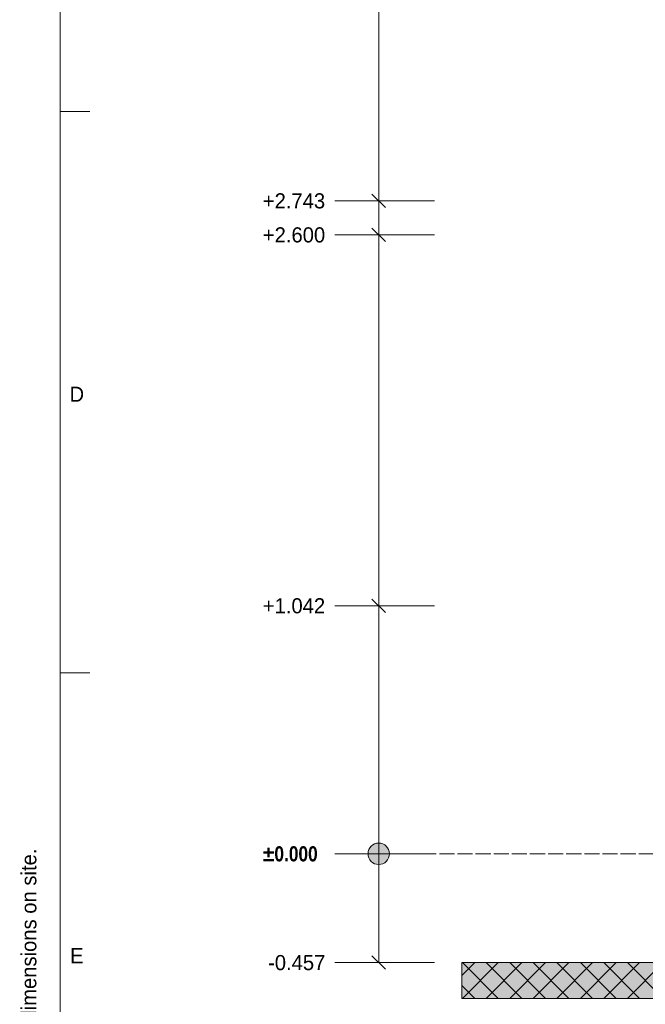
# Model space of a CAD drawing. Header units: millimetres. Extents: x 17 to 413, y 4 to 292.
# Tile 2 of 7: x 17 to 69, y 73 to 156. Entities that reach past the tile are written whole.
import ezdxf
from ezdxf.enums import TextEntityAlignment as Align

# ---------------------------------------------------------------- set-up
doc = ezdxf.new("R2010")
doc.units = ezdxf.units.MM
doc.linetypes.add('DASHED', pattern=[1.524, 1.27, -0.254])
for name, color, linetype in [('FILL-MASONRY_FILL', 7, 'Continuous'), ('FILL-WHITE', 7, 'Continuous'), ('LINE-INK', 7, 'Continuous'), ('LINE-STEEL-DASH', 7, 'DASHED'), ('LINE-TIMBER_DK', 7, 'Continuous'), ('TEXT-INK', 7, 'Continuous'), ('TEXT-STEEL_GREY', 7, 'Continuous')]:
    doc.layers.add(name, color=color, linetype=linetype)
doc.styles.add('OpenSansCondensed-Bold', font='OpenSansCondensed-Bold.ttf')

msp = doc.modelspace()

# ---------------------------------------------------------------- hatches: boundary and pattern name
at = {"layer": 'FILL-MASONRY_FILL', "true_color": 0xe0d9cc}
h = msp.add_hatch(color=254, dxfattribs=at)
h.dxf.hatch_style = 1
h.paths.add_polyline_path([(78.823, 73.996), (53.777, 73.996), (53.777, 74.363), (53.777, 76.996), (233.781, 76.996), (258.827, 76.996), (258.827, 76.63), (258.827, 73.996)])
at = {"layer": 'FILL-WHITE', "true_color": 0xffffff}
h = msp.add_hatch(color=7, dxfattribs=at)
h.dxf.hatch_style = 1
h.paths.add_polyline_path([(47.677, 86.14), (47.646, 86.373), (47.556, 86.59), (47.413, 86.777), (47.227, 86.92), (47.01, 87.01), (46.777, 87.04), (46.544, 87.01), (46.327, 86.92), (46.141, 86.777), (45.998, 86.59), (45.908, 86.373), (45.877, 86.14), (45.908, 85.907), (45.998, 85.69), (46.141, 85.504), (46.327, 85.361), (46.544, 85.271), (46.777, 85.24), (47.01, 85.271), (47.227, 85.361), (47.413, 85.504), (47.556, 85.69), (47.646, 85.907)])

# ---------------------------------------------------------------- linework, layer by layer
at = {"layer": 'LINE-INK', "lineweight": 5}
for p, q in [((46.777, 77), (46.777, 187.66)), ((20, 148.5), (22.5, 148.5)), ((47.343, 140.435), (46.211, 141.566)), ((43.957, 141), (43.077, 141)), ((45.277, 141), (43.957, 141)), ((51.477, 141), (45.277, 141)), ((47.343, 137.575), (46.211, 138.706)), ((43.957, 138.14), (43.077, 138.14)), ((45.277, 138.14), (43.957, 138.14)), ((51.477, 138.14), (45.277, 138.14)), ((47.343, 106.415), (46.211, 107.546)), ((43.957, 106.98), (43.077, 106.98)), ((45.277, 106.98), (43.957, 106.98)), ((51.477, 106.98), (45.277, 106.98)), ((20, 101.333), (22.5, 101.333)), ((43.957, 86.14), (43.077, 86.14)), ((45.277, 86.14), (43.957, 86.14)), ((51.477, 86.14), (45.277, 86.14)), ((43.957, 77), (43.077, 77)), ((45.277, 77), (43.957, 77)), ((51.477, 77), (45.277, 77)), ((47.343, 76.435), (46.211, 77.566))]:
    msp.add_line(p, q, dxfattribs=at)
for points in [[(20, 7), (413, 7), (413, 290), (20, 290)], [(78.823, 73.996), (53.777, 73.996), (53.777, 74.363), (53.777, 76.996), (233.781, 76.996), (258.827, 76.996), (258.827, 76.63), (258.827, 73.996)]]:
    msp.add_lwpolyline(points, close=True, dxfattribs=at)
msp.add_circle((46.777, 86.14), 0.9, dxfattribs=at)
at = {"layer": 'LINE-STEEL-DASH', "lineweight": 5}
msp.add_line((45.777, 86.14), (266.827, 86.14), dxfattribs=at)
at = {"layer": 'LINE-TIMBER_DK', "lineweight": 5}
for p, q in [((53.777, 75.926), (54.847, 76.996)), ((53.827, 73.996), (56.827, 76.996)), ((53.827, 76.996), (56.827, 73.996)), ((55.807, 73.996), (58.807, 76.996)), ((55.807, 76.996), (58.807, 73.996)), ((57.787, 73.996), (60.787, 76.996)), ((57.787, 76.996), (60.787, 73.996)), ((59.767, 73.996), (62.767, 76.996)), ((59.767, 76.996), (62.767, 73.996)), ((61.747, 73.996), (64.747, 76.996)), ((61.747, 76.996), (64.747, 73.996)), ((63.727, 73.996), (66.727, 76.996)), ((63.727, 76.996), (66.727, 73.996)), ((65.707, 73.996), (68.707, 76.996)), ((65.707, 76.996), (68.707, 73.996)), ((67.687, 73.996), (70.687, 76.996)), ((67.687, 76.996), (70.687, 73.996)), ((53.777, 75.067), (54.847, 73.996))]:
    msp.add_line(p, q, dxfattribs=at)

# ---------------------------------------------------------------- texts
at = {"layer": 'TEXT-INK'}
for s, p in [('+2.743', (37.034, 140.365)), ('+2.600', (37.034, 137.505)), ('+1.042', (37.034, 106.345)), ('-0.457', (37.476, 76.365))]:
    msp.add_text(s, height=1.27, dxfattribs=at).set_placement(p)
at = {"layer": 'TEXT-INK', "style": 'OpenSansCondensed-Bold'}
msp.add_text('±0.000', height=1.27, dxfattribs=at).set_placement((37.034, 85.505))
at = {"layer": 'TEXT-STEEL_GREY'}
for s, p in [('D', (21.4, 124.117)), ('E', (21.4, 76.95))]:
    msp.add_text(s, height=1.27, dxfattribs=at).set_placement(p, align=Align.CENTER)
msp.add_text('Do not scale. All dimensions in millimetres, levels in metres from GF FFL. Check all dimensions on site.', height=1.27, rotation=90, dxfattribs=at).set_placement((18, 9))

doc.saveas('drawing.dxf')
